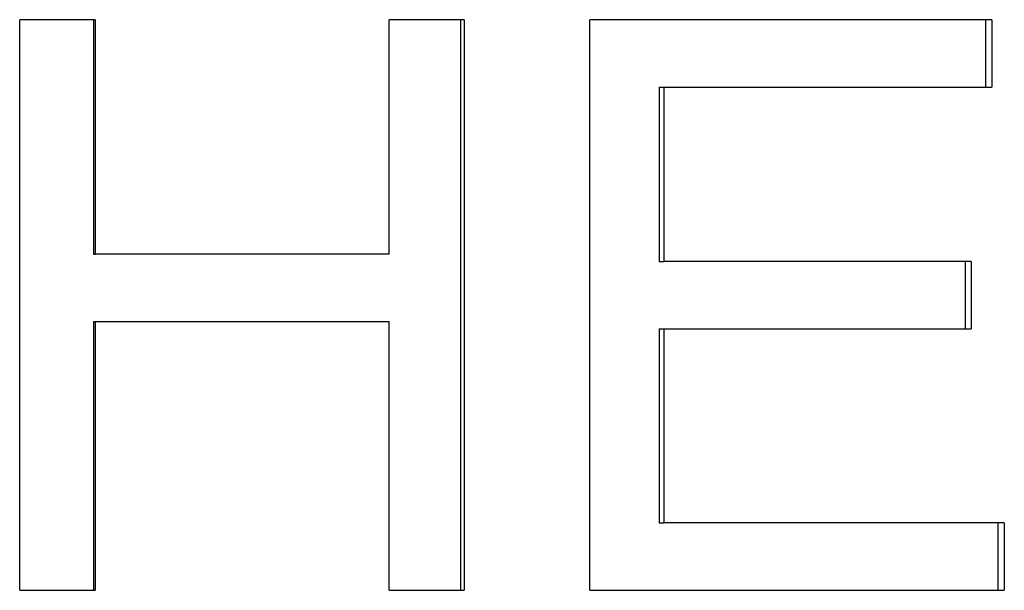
# Paper-space layout 'Layout1' of a CAD drawing. Extents: x -3.05 to 3.05, y -0.26 to 7.19.
# Tile 7 of 9: x 0.13 to 0.56, y 0.87 to 1.12. Entities that reach past the tile are written whole.
import ezdxf

# ---------------------------------------------------------------- set-up
doc = ezdxf.new("R2010")
doc.units = 0
doc.header["$MEASUREMENT"] = 0
doc.layers.get('0').update_dxf_attribs({"linetype": 'CONTINUOUS'})

psp = doc.layouts.get("Layout1")

# ---------------------------------------------------------------- linework, layer by layer
for p, q in [((0.15828, 1.1249), (0.1252, 1.1249)), ((0.1252, 0.8749), (0.1252, 1.1249)), ((0.15828, 1.1249), (0.15828, 1.0222)), ((0.31979, 1.1249), (0.28702, 1.1249)), ((0.28702, 1.0222), (0.28702, 1.1249)), ((0.31979, 1.1249), (0.31979, 0.8749)), ((0.55081, 1.1249), (0.37477, 1.1249)), ((0.37477, 0.8749), (0.37477, 1.1249)), ((0.55081, 1.1249), (0.55081, 1.09537)), ((0.40525, 1.09537), (0.40729, 1.09537)), ((0.40729, 1.09537), (0.40729, 1.01896)), ((0.40729, 1.09537), (0.55081, 1.09537)), ((0.15748, 1.0222), (0.15828, 1.0222)), ((0.28702, 1.0222), (0.15828, 1.0222)), ((0.40525, 1.01896), (0.40729, 1.01896)), ((0.54183, 1.01896), (0.40729, 1.01896)), ((0.54183, 1.01896), (0.54183, 0.98942)), ((0.15748, 0.99266), (0.15828, 0.99266)), ((0.15828, 0.99266), (0.15828, 0.8749)), ((0.15828, 0.99266), (0.28702, 0.99266)), ((0.28702, 0.8749), (0.28702, 0.99266)), ((0.40525, 0.98942), (0.40729, 0.98942)), ((0.40729, 0.98942), (0.40729, 0.90444)), ((0.40729, 0.98942), (0.54183, 0.98942)), ((0.40525, 0.90444), (0.40729, 0.90444)), ((0.5563, 0.90444), (0.40729, 0.90444)), ((0.5563, 0.90444), (0.5563, 0.8749)), ((0.1252, 0.8749), (0.15828, 0.8749)), ((0.28702, 0.8749), (0.31979, 0.8749)), ((0.37477, 0.8749), (0.5563, 0.8749))]:
    psp.add_line(p, q)
for points in [[(0.15748, 1.1249), (0.15748, 1.09067), (0.15748, 1.05643), (0.15748, 1.0222)], [(0.31819, 1.1249), (0.31819, 1.04157), (0.31819, 0.95824), (0.31819, 0.8749)], [(0.40525, 1.09537), (0.40525, 1.0699), (0.40525, 1.04443), (0.40525, 1.01896)], [(0.15748, 0.99266), (0.15748, 0.95341), (0.15748, 0.91416), (0.15748, 0.8749)], [(0.40525, 0.98942), (0.40525, 0.9611), (0.40525, 0.93277), (0.40525, 0.90444)]]:
    psp.add_open_spline(points, degree=3)
for points, knots in [([(0.54806, 1.1249), (0.54806, 1.12408), (0.54806, 1.12326), (0.54806, 1.12244), (0.54806, 1.12039), (0.54806, 1.11834), (0.54806, 1.11629), (0.54806, 1.11588), (0.54806, 1.11547), (0.54806, 1.11506), (0.54806, 1.11424), (0.54806, 1.11342), (0.54806, 1.1126), (0.54806, 1.11096), (0.54806, 1.10932), (0.54806, 1.10768), (0.54806, 1.10686), (0.54806, 1.10604), (0.54806, 1.10521), (0.54806, 1.1048), (0.54806, 1.10439), (0.54806, 1.10398), (0.54806, 1.10275), (0.54806, 1.10152), (0.54806, 1.10029), (0.54806, 1.09865), (0.54806, 1.09701), (0.54806, 1.09537)], [0, 0, 0, 0, 0.00625159, 0.00625159, 0.00625159, 0.02188056, 0.02188056, 0.02188056, 0.02500635, 0.02500635, 0.02500635, 0.03125794, 0.03125794, 0.03125794, 0.04376111, 0.04376111, 0.04376111, 0.0500127, 0.0500127, 0.0500127, 0.0531385, 0.0531385, 0.0531385, 0.06251588, 0.06251588, 0.06251588, 0.07501905, 0.07501905, 0.07501905, 0.07501905]), ([(0.53912, 1.01896), (0.53912, 1.01732), (0.53912, 1.01568), (0.53912, 1.01404), (0.53912, 1.01363), (0.53912, 1.01322), (0.53912, 1.01281), (0.53912, 1.01199), (0.53912, 1.01117), (0.53912, 1.01035), (0.53912, 1.00993), (0.53912, 1.00952), (0.53912, 1.00911), (0.53912, 1.00829), (0.53912, 1.00747), (0.53912, 1.00665), (0.53912, 1.00624), (0.53912, 1.00583), (0.53912, 1.00542), (0.53912, 1.00419), (0.53912, 1.00296), (0.53912, 1.00173), (0.53912, 1.00091), (0.53912, 1.00009), (0.53912, 0.99927), (0.53912, 0.99886), (0.53912, 0.99845), (0.53912, 0.99804), (0.53912, 0.99517), (0.53912, 0.9923), (0.53912, 0.98942)], [0, 0, 0, 0, 0.01250318, 0.01250318, 0.01250318, 0.01562897, 0.01562897, 0.01562897, 0.02188056, 0.02188056, 0.02188056, 0.02500635, 0.02500635, 0.02500635, 0.03125794, 0.03125794, 0.03125794, 0.03438373, 0.03438373, 0.03438373, 0.04376111, 0.04376111, 0.04376111, 0.0500127, 0.0500127, 0.0500127, 0.0531385, 0.0531385, 0.0531385, 0.07501905, 0.07501905, 0.07501905, 0.07501905]), ([(0.55352, 0.90444), (0.55352, 0.90362), (0.55352, 0.9028), (0.55352, 0.90198), (0.55352, 0.90116), (0.55352, 0.90034), (0.55352, 0.89952), (0.55352, 0.89911), (0.55352, 0.8987), (0.55352, 0.89829), (0.55352, 0.89747), (0.55352, 0.89665), (0.55352, 0.89583), (0.55352, 0.89542), (0.55352, 0.895), (0.55352, 0.89459), (0.55352, 0.89377), (0.55352, 0.89295), (0.55352, 0.89213), (0.55352, 0.89172), (0.55352, 0.89131), (0.55352, 0.8909), (0.55352, 0.89008), (0.55352, 0.88926), (0.55352, 0.88844), (0.55352, 0.88803), (0.55352, 0.88762), (0.55352, 0.88721), (0.55352, 0.88639), (0.55352, 0.88557), (0.55352, 0.88475), (0.55352, 0.88434), (0.55352, 0.88393), (0.55352, 0.88352), (0.55352, 0.88065), (0.55352, 0.87778), (0.55352, 0.8749)], [0, 0, 0, 0, 0.00625159, 0.00625159, 0.00625159, 0.01250318, 0.01250318, 0.01250318, 0.01562897, 0.01562897, 0.01562897, 0.02188056, 0.02188056, 0.02188056, 0.02500635, 0.02500635, 0.02500635, 0.03125794, 0.03125794, 0.03125794, 0.03438373, 0.03438373, 0.03438373, 0.04063532, 0.04063532, 0.04063532, 0.04376111, 0.04376111, 0.04376111, 0.0500127, 0.0500127, 0.0500127, 0.0531385, 0.0531385, 0.0531385, 0.07501905, 0.07501905, 0.07501905, 0.07501905])]:
    psp.add_open_spline(points, degree=3, knots=knots)

doc.saveas('drawing.dxf')
